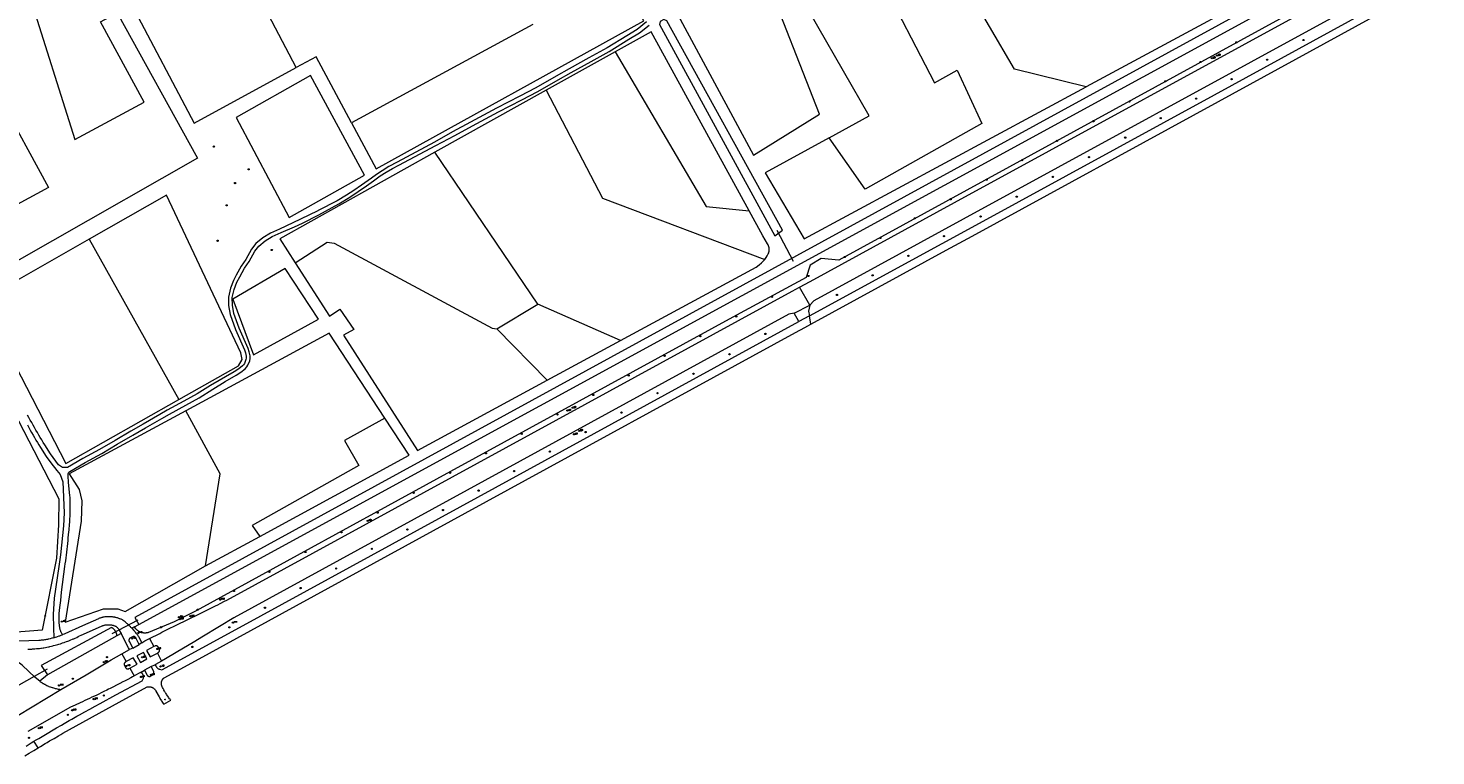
# Model space of a CAD drawing. Header units: metres. Extents: x 138165 to 154469, y 480134 to 494189.
# Tile 33 of 256: x 141341 to 141907, y 483682 to 483975. Entities that reach past the tile are written whole.
import ezdxf

# ---------------------------------------------------------------- set-up
doc = ezdxf.new("R2010")
doc.units = ezdxf.units.M
doc.header["$LTSCALE"] = 0.001
doc.header["$MEASUREMENT"] = 0
for name, color, linetype, lineweight in [('TOP-L-duiker', 7, 'Continuous', 0), ('TOP-L-topo objecten punt', 7, 'Continuous', 0), ('TOP-L-topo objecten vlak', 7, 'Continuous', 0)]:
    doc.layers.add(name, color=color, linetype=linetype, lineweight=lineweight)
doc.styles.add('Style-STANDARD', font='STANDARD.shx')

# ---------------------------------------------------------------- blocks, each defined once
blk = doc.blocks.new('24')
at = {"layer": 'TOP-L-topo objecten punt', "color": 7, "linetype": 'Continuous', "lineweight": 0}
for radius in [0.025, 0.0182, 0.0115, 0.005]:
    blk.add_circle((0, 0), radius, dxfattribs=at)
blk = doc.blocks.new('121')
at = {"layer": 'TOP-L-topo objecten punt', "color": 7, "linetype": 'Continuous', "lineweight": 0}
blk.add_circle((0, 0), 0.025, dxfattribs=at)
at = {"layer": 'TOP-L-topo objecten punt', "color": 7, "linetype": 'Continuous', "lineweight": 0, "style": 'Style-STANDARD'}
blk.add_text('LD', height=0.06, dxfattribs=at).set_placement((0.0483, 0))
blk = doc.blocks.new('10')
at = {"layer": 'TOP-L-topo objecten punt', "linetype": 'Continuous', "lineweight": 0}
blk.add_circle((0, 0), 0.0125, dxfattribs=at)
blk = doc.blocks.new('16')
at = {"layer": 'TOP-L-topo objecten punt', "color": 7, "linetype": 'Continuous', "lineweight": 0}
blk.add_circle((0, 0), 0.025, dxfattribs=at)
at = {"layer": 'TOP-L-topo objecten punt', "color": 7, "linetype": 'Continuous', "lineweight": 0, "style": 'Style-STANDARD'}
blk.add_text('LM', height=0.06, dxfattribs=at).set_placement((0.0483, 0))
blk = doc.blocks.new('14')
at = {"layer": 'TOP-L-topo objecten punt', "color": 7, "linetype": 'Continuous', "lineweight": 0}
blk.add_circle((0, 0), 0.025, dxfattribs=at)
at = {"layer": 'TOP-L-topo objecten punt', "color": 7, "linetype": 'Continuous', "lineweight": 0, "style": 'Style-STANDARD'}
blk.add_text('VB', height=0.06, dxfattribs=at).set_placement((0.0483, 0))
blk = doc.blocks.new('175')
at = {"layer": 'TOP-L-topo objecten punt', "color": 7, "linetype": 'Continuous', "lineweight": 0}
blk.add_circle((0, 0), 0.025, dxfattribs=at)
at = {"layer": 'TOP-L-topo objecten punt', "color": 7, "linetype": 'Continuous', "lineweight": 0, "style": 'Style-STANDARD'}
blk.add_text('SB', height=0.06, dxfattribs=at).set_placement((0.0483, 0))
blk = doc.blocks.new('302')
at = {"layer": 'TOP-L-topo objecten punt', "color": 7, "linetype": 'Continuous', "lineweight": 0}
blk.add_circle((0, 0), 0.025, dxfattribs=at)
at = {"layer": 'TOP-L-topo objecten punt', "color": 7, "linetype": 'Continuous', "lineweight": 0, "style": 'Style-STANDARD'}
blk.add_text('WH', height=0.06, dxfattribs=at).set_placement((0.0483, 0))
blk = doc.blocks.new('11')
at = {"layer": 'TOP-L-topo objecten punt', "color": 7, "linetype": 'Continuous', "lineweight": 0}
blk.add_circle((0, 0), 0.025, dxfattribs=at)
at = {"layer": 'TOP-L-topo objecten punt', "color": 7, "linetype": 'Continuous', "lineweight": 0, "style": 'Style-STANDARD'}
blk.add_text('AB', height=0.06, dxfattribs=at).set_placement((0.0483, 0))

msp = doc.modelspace()

# ---------------------------------------------------------------- linework, layer by layer
at = {"layer": 'TOP-L-duiker', "flags": 128}
for points in [[(141642.23, 483893.86), (141648.91, 483881.34)], [(141385.45, 483736.98), (141375.02, 483731.46)], [(141348.97, 483717.26), (141343.73, 483714.27)], [(141343.73, 483714.27), (141331.4, 483707.23)]]:
    msp.add_lwpolyline(points, dxfattribs=at)
at = {"layer": 'TOP-L-topo objecten vlak', "flags": 128}
for points in [[(141663.32, 483930.92), (141679.42, 483939.72), (141638.19, 484011.78), (141721.29, 484057.36)], [(141449.14, 483959.23), (141414.35, 484025.48)], [(141899.65, 484015.73), (141898.16, 484019.22), (141862.96, 484000), (141384.19, 483738.03), (141385.86, 483735.21)], [(141360.45, 484011.36), (141309.51, 483984.49), (141349.52, 483910.94), (141275.26, 483870.67)], [(141385.86, 483735.21), (141870.84, 484000), (141899.65, 484015.73)], [(141873.23, 484012.7), (141865.62, 484005.01), (141766.59, 483951.51)], [(141651.37, 483870.83), (141655.66, 483873.09), (141713.73, 483904.92), (141867.44, 483988.94), (141873.28, 483992.21), (141882.32, 483997.7), (141888.43, 484001.35), (141900.18, 484008.34)], [(141766.59, 483951.51), (141737.76, 483958.57), (141707.73, 484010.15), (141683.24, 483996.32), (141705.65, 483953.1), (141714.79, 483958.12), (141724.64, 483936.65), (141677.82, 483910.27), (141663.32, 483930.92)], [(141365.74, 484001.78), (141341.71, 483988.61), (141360.08, 483930.3), (141387.95, 483945.33), (141370.39, 483977.57), (141377.1, 483981.23)], [(141907.18, 484000.82), (141903.83, 483998.91), (141882.36, 483988.14), (141877.06, 483985.42), (141870.85, 483982.18), (141717.15, 483898.2), (141657.12, 483865.39), (141655.57, 483863.69)], [(141880.12, 483998.38), (141667.22, 483881.71), (141660.15, 483882.34), (141655.63, 483879.66), (141654.09, 483874.74), (141626.1, 483859.55), (141511.14, 483796.67), (141408.93, 483740.64), (141400.09, 483736.22), (141389.73, 483731.96), (141389.53, 483731.9), (141389.43, 483731.88), (141389.24, 483731.84), (141389.05, 483731.8), (141388.95, 483731.79), (141388.76, 483731.77), (141388.66, 483731.76), (141388.56, 483731.75), (141388.37, 483731.74), (141388.17, 483731.75), (141388.07, 483731.75), (141387.88, 483731.76), (141387.68, 483731.79), (141387.59, 483731.8), (141387.39, 483731.83), (141387.2, 483731.87), (141387.01, 483731.92), (141386.83, 483731.98), (141386.73, 483732.01), (141386.55, 483732.08), (141386.37, 483732.16), (141386.19, 483732.24), (141386.02, 483732.33), (141385.85, 483732.43), (141385.68, 483732.53), (141385.6, 483732.58), (141385.52, 483732.64), (141385.44, 483732.7), (141385.29, 483732.82), (141385.21, 483732.88), (141385.14, 483732.95), (141385.06, 483733.01), (141384.99, 483733.08), (141384.92, 483733.15), (141384.85, 483733.22), (141384.79, 483733.29), (141384.72, 483733.36), (141384.66, 483733.43), (141384.08, 483734.29)], [(141471.28, 483937.01), (141481.17, 483918.52), (141588.83, 483977.96), (141579.22, 483995.47)], [(141602.49, 483980.37), (141632.9, 483923.98), (141659.39, 483940.45), (141637.06, 483997.73), (141602.49, 483980.37)], [(141382.98, 483984.31), (141408.07, 483936.78), (141449.14, 483959.23)], [(141655.48, 483859.36), (141708.73, 483888.4), (141719.32, 483894.17), (141818.18, 483948.18), (141891.88, 483988.66)], [(141656, 483856.01), (141710.37, 483885.73), (141720.84, 483891.41), (141819.76, 483945.54), (141893.24, 483985.83)], [(141377.1, 483981.23), (141409.42, 483922.75), (141292.74, 483856.26), (141275.26, 483870.67)], [(141589.93, 483977.55), (141586.09, 483974.51), (141581.95, 483971.99), (141574.07, 483967.17), (141566.78, 483963.16), (141558.82, 483958.64), (141553.59, 483955.69), (141545.43, 483951.09), (141538.99, 483947.75), (141529.65, 483942.85), (141519.11, 483937.26), (141511.93, 483933.39), (141504.71, 483929.17), (141493.45, 483923.11), (141489.67, 483921.19), (141486.28, 483919.34), (141483.6, 483917.7), (141481.32, 483916.17), (141479.3, 483914.71), (141475.38, 483911.89), (141472.27, 483909.77), (141469.36, 483907.88), (141465.52, 483905.53), (141457.86, 483901.65), (141457.83, 483901.63), (141450.86, 483898.16), (141447.69, 483896.68), (141442.37, 483894.24), (141438.71, 483892.64), (141435.66, 483890.77), (141432.88, 483888.4), (141431.14, 483886.19), (141428.85, 483881.98), (141426.96, 483879.32), (141425.02, 483875.75), (141423.86, 483873.55), (141422.62, 483870.42), (141421.85, 483866.86), (141421.89, 483863.45), (141422.49, 483859.86), (141424.67, 483853.85), (141428.28, 483845.7), (141428.71, 483844.42), (141429.01, 483843.08), (141428.99, 483842.37), (141428.88, 483841.73), (141428.27, 483840.18), (141427.96, 483839.68), (141427.53, 483839.16), (141425.98, 483838.01), (141424.14, 483836.8), (141414.61, 483831.31), (141409.23, 483827.93), (141403.86, 483824.99), (141397.28, 483821.35), (141394.23, 483819.63), (141387.63, 483815.8), (141382.58, 483812.88), (141376.26, 483809.22), (141370.07, 483805.53), (141363.36, 483801.96), (141357.21, 483798.34), (141355.16, 483798.28), (141353.5, 483799.35), (141350.28, 483803.88), (141348, 483807.45), (141347.39, 483808.43), (141346.8, 483809.42), (141346.2, 483810.4), (141345.62, 483811.39), (141345.04, 483812.39), (141344.46, 483813.38), (141343.89, 483814.38), (141343.33, 483815.39), (141342.77, 483816.39), (141342.22, 483817.4), (141341.68, 483818.41), (141341.14, 483819.43)], [(141598.06, 483978.02), (141596.93, 483978.51), (141595.45, 483977.7), (141595.11, 483976.56), (141641.43, 483891.57), (141644.62, 483893.77), (141598.06, 483978.02)], [(141355.1, 483731.05), (141354.97, 483731.29), (141354.85, 483731.54), (141354.73, 483731.78), (141354.63, 483732.03), (141354.53, 483732.29), (141354.43, 483732.54), (141354.35, 483732.8), (141354.27, 483733.06), (141354.19, 483733.32), (141354.13, 483733.59), (141354.07, 483733.85), (141354.02, 483734.12), (141353.98, 483734.39), (141353.94, 483734.66), (141353.91, 483734.93), (141353.89, 483735.2), (141353.88, 483735.47), (141353.87, 483735.74), (141353.86, 483738.02), (141353.86, 483739.58), (141354.03, 483741.97), (141354.44, 483744.88), (141354.73, 483748.15), (141356.12, 483758.47), (141356.29, 483759.63), (141356.45, 483760.79), (141356.6, 483761.95), (141356.75, 483763.11), (141356.89, 483764.27), (141357.02, 483765.43), (141357.15, 483766.6), (141357.27, 483767.76), (141357.38, 483768.92), (141357.49, 483770.09), (141357.59, 483771.25), (141357.68, 483772.42), (141357.77, 483773.18), (141357.85, 483773.95), (141357.92, 483774.72), (141357.99, 483775.48), (141358.05, 483776.25), (141358.1, 483777.02), (141358.14, 483777.79), (141358.18, 483778.56), (141358.22, 483779.33), (141358.24, 483780.1), (141358.26, 483780.87), (141358.27, 483781.64), (141358.27, 483782.41), (141358.27, 483783.18), (141358.26, 483783.95), (141358.24, 483784.72), (141358.22, 483785.49), (141358.19, 483786.26), (141358.15, 483787.03), (141357.89, 483789.62), (141357.55, 483792.4), (141357.41, 483794.85), (141357.39, 483794.96), (141357.38, 483795.08), (141357.37, 483795.19), (141357.37, 483795.31), (141357.37, 483795.42), (141357.39, 483795.53), (141357.41, 483795.65), (141357.43, 483795.76), (141357.47, 483795.87), (141357.51, 483795.98), (141357.55, 483796.08), (141357.61, 483796.18), (141357.66, 483796.28), (141357.73, 483796.38), (141357.8, 483796.47), (141357.87, 483796.56), (141357.95, 483796.64), (141358.04, 483796.71), (141358.13, 483796.78), (141364.24, 483800.39), (141370.96, 483803.96), (141377.17, 483807.67), (141383.48, 483811.32), (141388.54, 483814.24), (141395.12, 483818.07), (141398.15, 483819.78), (141404.72, 483823.41), (141410.15, 483826.38), (141415.57, 483829.79), (141420.56, 483832.95), (141425, 483835.49), (141426.87, 483836.72), (141428.62, 483838.02), (141429.23, 483838.76), (141429.68, 483839.47), (141430.39, 483841.3), (141430.56, 483842.2), (141430.58, 483843.24), (141430.22, 483844.84), (141429.74, 483846.26), (141426.12, 483854.43), (141424.01, 483860.26), (141423.46, 483863.59), (141423.42, 483866.7), (141424.12, 483869.97), (141425.28, 483872.89), (141426.4, 483875.01), (141428.29, 483878.49), (141430.18, 483881.15), (141432.45, 483885.33), (141434.01, 483887.31), (141436.58, 483889.5), (141439.44, 483891.25), (141442.99, 483892.8), (141448.4, 483895.14), (141451.62, 483896.64), (141458.23, 483900.01), (141466.21, 483904.38), (141470.59, 483907.08), (141474.04, 483909.34), (141477.29, 483911.59), (141480.1, 483913.63), (141482.89, 483915.62), (141485.24, 483917.15), (141487.77, 483918.65), (141490.28, 483920), (141505.2, 483927.89), (141512.79, 483931.92), (141519.93, 483935.78), (141530.46, 483941.37), (141539.8, 483946.26), (141546.26, 483949.61), (141554.44, 483954.23), (141559.68, 483957.18), (141567.64, 483961.69), (141574.95, 483965.72), (141582.86, 483970.56), (141587.1, 483973.13), (141591.01, 483976.24)], [(141544.24, 483976.53), (141471.28, 483937.01)], [(141631.18, 483901.56), (141591.8, 483973.59), (141577.37, 483965.54)], [(141471.28, 483937.01), (141457.08, 483963.57), (141449.14, 483959.23)], [(141577.37, 483965.54), (141549.6, 483950.06)], [(141577.37, 483965.54), (141613.82, 483903.33), (141631.18, 483901.56)], [(141446.27, 483898.9), (141476.54, 483915.88), (141454.81, 483955.95), (141424.94, 483939.09), (141446.27, 483898.9)], [(141549.6, 483950.06), (141504.87, 483925.12)], [(141549.6, 483950.06), (141572.15, 483906.7), (141637.48, 483882.01)], [(141663.32, 483930.92), (141637.58, 483916.86), (141653.32, 483890.32), (141766.59, 483951.51)], [(141504.87, 483925.12), (141442.51, 483890.34), (141448.74, 483880.64)], [(141546.16, 483863.98), (141504.87, 483925.12)], [(141401.98, 483825.67), (141425.96, 483839.22), (141427.38, 483841.78), (141426.84, 483844.5), (141396.98, 483907.85), (141365.87, 483890.16)], [(141637.48, 483882.01), (141637.97, 483882.75), (141638.42, 483883.53), (141638.81, 483884.27), (141639.08, 483884.72), (141639.13, 483884.91), (141639.23, 483885.34), (141639.27, 483885.78), (141639.27, 483886.23), (141639.22, 483886.67), (141639.13, 483887.11), (141638.99, 483887.53), (141638.81, 483887.93), (141638.58, 483888.32), (141636.71, 483891.45), (141631.18, 483901.56)], [(141365.87, 483890.16), (141322.54, 483865.52), (141356.54, 483799.99), (141401.98, 483825.67)], [(141365.87, 483890.16), (141401.98, 483825.67)], [(141448.74, 483880.64), (141461.48, 483888.92), (141464.29, 483888.62), (141527.83, 483854.38), (141529.71, 483854.14)], [(141579.41, 483849.39), (141632.3, 483878.04), (141633.95, 483878.97), (141635.21, 483879.9), (141636.07, 483880.63), (141636.83, 483881.33), (141637.48, 483882.01)], [(141444.6, 483878.35), (141423.63, 483866.03), (141431.95, 483843.66), (141458.12, 483857.97), (141444.6, 483878.35)], [(141448.74, 483880.64), (141462.53, 483859.19), (141466.64, 483862), (141472.23, 483853.83), (141468.05, 483851.51), (141497.88, 483805.22), (141549.95, 483833.43)], [(141390.12, 483729.53), (141390.16, 483729.55), (141391.79, 483730.38), (141392.61, 483730.8), (141394.24, 483731.62), (141395.06, 483732.03), (141396.7, 483732.85), (141398.34, 483733.66), (141399.98, 483734.46), (141400.81, 483734.85), (141410.24, 483739.46), (141412.08, 483740.37), (141413.92, 483741.28), (141414.84, 483741.74), (141416.67, 483742.66), (141417.59, 483743.12), (141418.5, 483743.59), (141420.33, 483744.53), (141421.24, 483745), (141511.96, 483794.53), (141648.45, 483869.29), (141651.37, 483870.83)], [(141655.57, 483863.69), (141651.37, 483870.83)], [(141649.2, 483860.39), (141647.06, 483859.97), (141424.02, 483737.87), (141418.2, 483734.41), (141411.11, 483730.1), (141408.31, 483728.4), (141400.88, 483723.93), (141396.59, 483721.35), (141394.97, 483720.48)], [(141529.71, 483854.14), (141546.16, 483863.98)], [(141579.41, 483849.39), (141546.16, 483863.98)], [(141649.2, 483860.39), (141655.57, 483863.69)], [(141651.19, 483857.01), (141649.2, 483860.39)], [(141655.48, 483859.36), (141651.19, 483857.01)], [(141655.57, 483863.69), (141654.96, 483861.23), (141655.48, 483859.36)], [(141656, 483856.01), (141655.48, 483859.36)], [(141345.32, 483685.58), (141346.3, 483686.17), (141348.12, 483687.25), (141349.03, 483687.78), (141349.94, 483688.32), (141351.76, 483689.39), (141353.59, 483690.44), (141354.51, 483690.97), (141355.28, 483691.41), (141377.94, 483703.98), (141389.23, 483710.08), (141389.33, 483710.1), (141389.49, 483710.12), (141389.65, 483710.14), (141389.8, 483710.15), (141389.88, 483710.15), (141390.04, 483710.15), (141390.2, 483710.14), (141390.28, 483710.13), (141390.43, 483710.1), (141390.51, 483710.09), (141390.59, 483710.07), (141390.67, 483710.06), (141390.74, 483710.04), (141390.82, 483710.01), (141390.89, 483709.99), (141391.04, 483709.94), (141391.11, 483709.91), (141391.19, 483709.88), (141391.33, 483709.81), (141391.4, 483709.77), (141391.47, 483709.73), (141391.57, 483709.67), (141391.67, 483709.6), (141391.73, 483709.56), (141391.86, 483709.46), (141391.98, 483709.36), (141392.04, 483709.31), (141392.09, 483709.25), (141392.15, 483709.2), (141392.2, 483709.14), (141392.3, 483709.02), (141392.4, 483708.9), (141392.49, 483708.77), (141392.54, 483708.7), (141392.62, 483708.57), (141392.66, 483708.5), (141392.69, 483708.43), (141393.98, 483706.1), (141394.13, 483705.83), (141394.24, 483705.64), (141394.34, 483705.45), (141394.56, 483705.07), (141394.67, 483704.89), (141394.9, 483704.52), (141395.13, 483704.16), (141395.38, 483703.8), (141395.62, 483703.44), (141395.82, 483703.18), (141398.69, 483704.73), (141398.52, 483704.94), (141398.37, 483705.13), (141398.22, 483705.32), (141397.92, 483705.71), (141397.78, 483705.91), (141397.5, 483706.3), (141397.36, 483706.5), (141397.09, 483706.91), (141396.95, 483707.11), (141396.69, 483707.52), (141396.56, 483707.72), (141396.43, 483707.93), (141396.31, 483708.14), (141396.18, 483708.35), (141395.94, 483708.77), (141395.82, 483708.98), (141395.7, 483709.2), (141395.59, 483709.41), (141395.36, 483709.84), (141395.26, 483710.06), (141395.15, 483710.28), (141395.09, 483710.41), (141395.07, 483710.48), (141395.02, 483710.63), (141394.98, 483710.78), (141394.95, 483710.92), (141394.92, 483711.08), (141394.91, 483711.15), (141394.9, 483711.31), (141394.9, 483711.46), (141394.9, 483711.54), (141394.9, 483711.59), (141394.9, 483711.69), (141394.92, 483711.84), (141394.94, 483711.99), (141394.98, 483712.15), (141394.99, 483712.22), (141395.04, 483712.37), (141395.06, 483712.44), (141395.12, 483712.58), (141395.15, 483712.65), (141395.21, 483712.79), (141395.28, 483712.93), (141395.36, 483713.06), (141395.41, 483713.12), (141395.49, 483713.25), (141395.54, 483713.31), (141395.59, 483713.37), (141395.64, 483713.43), (141395.69, 483713.48), (141395.75, 483713.54), (141395.8, 483713.59), (141395.86, 483713.65), (141395.91, 483713.7), (141395.97, 483713.75), (141405.65, 483718.98), (141414.3, 483723.71), (141425.22, 483729.72), (141517.05, 483779.98), (141649.82, 483852.69), (141653.59, 483854.7), (141656, 483856.01)], [(141392.48, 483719.14), (141392.5, 483719), (141392.52, 483718.93), (141392.55, 483718.8), (141392.58, 483718.73), (141392.62, 483718.6), (141392.68, 483718.47), (141392.74, 483718.34), (141392.82, 483718.22), (141392.89, 483718.11), (141392.93, 483718.05), (141393.02, 483717.94), (141393.11, 483717.84), (141393.16, 483717.79), (141393.27, 483717.69), (141393.37, 483717.6), (141393.48, 483717.52), (141393.54, 483717.48), (141393.66, 483717.4), (141393.72, 483717.37), (141393.85, 483717.31), (141393.91, 483717.28), (141394.04, 483717.22), (141394.08, 483717.21), (141395.09, 483716.89), (141426.28, 483733.97), (141514.96, 483782.47), (141651.19, 483857.01)], [(141529.71, 483854.14), (141549.95, 483833.43)], [(141484.7, 483818.23), (141462.38, 483852.4), (141404.69, 483821.13)], [(141549.95, 483833.43), (141579.41, 483849.39)], [(141303.79, 483829.15), (141325.29, 483840.47), (141353.69, 483785.71), (141353.5, 483775.24), (141352.8, 483761.82), (141346.99, 483732.95), (141335.1, 483731.92), (141306.71, 483732.04)], [(141404.69, 483821.13), (141357.85, 483795.74), (141361.89, 483789.49), (141362.9, 483784.88), (141362.61, 483776.68), (141356.25, 483736.16), (141371.58, 483741.5), (141377.41, 483741.46), (141380.36, 483740.4), (141412.64, 483758.75)], [(141412.64, 483758.75), (141418.52, 483795.77), (141404.69, 483821.13)], [(141341.02, 483815.43), (141341.58, 483814.41), (141342.15, 483813.4), (141342.73, 483812.39), (141343.31, 483811.38), (141343.89, 483810.38), (141344.48, 483809.38), (141345.08, 483808.38), (141345.69, 483807.39), (141346.3, 483806.4), (141348.62, 483802.76), (141350.4, 483800.17), (141352.93, 483797.14), (141354.26, 483795.52), (141355.35, 483792.53), (141355.81, 483780.14), (141355.54, 483774.89), (141354.32, 483763.22), (141353.74, 483758.53), (141351.84, 483745.81), (141351.37, 483739.25), (141351.53, 483733.81), (141351.7, 483729.87)], [(141484.7, 483818.23), (141468.51, 483809.25), (141474.23, 483799.09), (141431.45, 483775), (141434.45, 483770.6)], [(141434.45, 483770.6), (141494.5, 483803.23), (141484.7, 483818.23)], [(141412.64, 483758.75), (141434.45, 483770.6)], [(141341.28, 483725.25), (141341.59, 483725.26), (141342.2, 483725.28), (141342.81, 483725.31), (141343.11, 483725.33), (141343.72, 483725.38), (141344.03, 483725.4), (141344.64, 483725.46), (141345.24, 483725.52), (141345.85, 483725.59), (141346.46, 483725.67), (141346.76, 483725.72), (141347.36, 483725.81), (141347.67, 483725.86), (141348.27, 483725.96), (141348.87, 483726.08), (141349.47, 483726.19), (141349.77, 483726.26), (141350.07, 483726.32), (141350.67, 483726.46), (141351.26, 483726.6), (141351.56, 483726.67), (141352.15, 483726.83), (141352.74, 483726.99), (141353.32, 483727.16), (141353.62, 483727.25), (141354.3, 483727.46), (141354.92, 483727.66), (141355.22, 483727.76), (141355.83, 483727.96), (141356.14, 483728.07), (141356.74, 483728.28), (141357.34, 483728.51), (141357.64, 483728.62), (141358.24, 483728.86), (141358.54, 483728.98), (141359.13, 483729.23), (141359.43, 483729.35), (141359.72, 483729.48), (141360.31, 483729.74), (141360.89, 483730.01), (141361.48, 483730.29), (141362.05, 483730.57), (141362.66, 483730.88), (141370.88, 483734.54), (141371.09, 483734.63), (141371.2, 483734.67), (141371.42, 483734.75), (141371.65, 483734.83), (141371.87, 483734.89), (141372.1, 483734.94), (141372.33, 483734.99), (141372.56, 483735.03), (141372.68, 483735.05), (141372.79, 483735.06), (141373.03, 483735.09), (141373.26, 483735.1), (141373.49, 483735.11), (141373.73, 483735.11), (141373.96, 483735.1), (141374.08, 483735.1), (141374.31, 483735.08), (141374.43, 483735.07), (141374.55, 483735.05), (141374.78, 483735.01), (141374.89, 483734.99), (141375.12, 483734.95), (141375.24, 483734.92), (141375.46, 483734.86), (141375.69, 483734.79), (141375.8, 483734.76), (141376.02, 483734.68), (141376.13, 483734.64), (141376.35, 483734.55), (141376.56, 483734.45), (141376.7, 483734.38), (141376.77, 483734.33), (141376.91, 483734.22), (141376.98, 483734.16), (141377.11, 483734.05), (141377.18, 483733.98), (141377.3, 483733.86), (141377.42, 483733.72), (141377.48, 483733.66), (141377.54, 483733.59), (141377.59, 483733.52), (141377.69, 483733.37), (141377.79, 483733.22), (141377.84, 483733.15), (141377.88, 483733.07), (141377.96, 483732.91), (141378, 483732.83), (141378.04, 483732.75), (141378.1, 483732.59), (141378.68, 483731.51)], [(141382.96, 483733.71), (141382.85, 483733.83), (141382.68, 483734.01), (141382.5, 483734.19), (141382.15, 483734.54), (141381.97, 483734.72), (141381.79, 483734.89), (141381.42, 483735.24), (141381.24, 483735.41), (141381.05, 483735.58), (141380.68, 483735.91), (141380.49, 483736.07), (141380.29, 483736.23), (141379.91, 483736.55), (141379.54, 483736.84), (141379.4, 483736.92), (141379.26, 483736.99), (141378.98, 483737.13), (141378.7, 483737.26), (141378.55, 483737.32), (141378.26, 483737.44), (141378.12, 483737.5), (141377.83, 483737.61), (141377.53, 483737.71), (141377.23, 483737.8), (141376.93, 483737.89), (141376.62, 483737.97), (141376.32, 483738.04), (141376.17, 483738.07), (141375.86, 483738.13), (141375.55, 483738.18), (141375.24, 483738.22), (141374.93, 483738.26), (141374.62, 483738.29), (141374.46, 483738.3), (141374.15, 483738.31), (141373.83, 483738.32), (141373.52, 483738.32), (141373.36, 483738.32), (141373.05, 483738.3), (141372.74, 483738.28), (141372.58, 483738.27), (141372.27, 483738.23), (141372.12, 483738.22), (141371.81, 483738.17), (141371.65, 483738.15), (141371.36, 483738.09), (141371.22, 483738.06), (141371.08, 483738.03), (141370.94, 483737.99), (141370.66, 483737.91), (141370.52, 483737.86), (141370.25, 483737.77), (141369.97, 483737.67), (141369.7, 483737.57), (141369.58, 483737.52), (141363.17, 483734.61), (141356.07, 483731.44), (141355.78, 483731.33), (141355.21, 483731.1), (141355.1, 483731.05)], [(141384.08, 483734.29), (141382.96, 483733.71)], [(141384.08, 483734.29), (141385.86, 483735.21)], [(141351.7, 483729.87), (141351.14, 483729.71), (141350.84, 483729.62), (141350.25, 483729.46), (141349.65, 483729.3), (141349.35, 483729.23), (141349.16, 483729.18), (141348.74, 483729.1), (141348.31, 483729.03), (141347.89, 483728.97), (141347.46, 483728.91), (141347.25, 483728.89), (141346.83, 483728.84), (141346.61, 483728.82), (141346.18, 483728.79), (141345.69, 483728.77), (141329.24, 483728.21)], [(141377.01, 483730.65), (141377, 483730.85), (141376.98, 483731.03), (141376.96, 483731.11), (141376.93, 483731.29), (141376.91, 483731.38), (141376.88, 483731.46), (141376.83, 483731.63), (141376.78, 483731.8), (141376.74, 483731.89), (141376.67, 483732.05), (141376.64, 483732.13), (141376.6, 483732.21), (141376.52, 483732.37), (141376.47, 483732.45), (141376.38, 483732.6), (141376.28, 483732.75), (141376.22, 483732.82), (141376.17, 483732.89), (141376.06, 483733.03), (141376, 483733.09), (141375.94, 483733.16), (141375.87, 483733.22), (141375.81, 483733.29), (141375.68, 483733.41), (141375.61, 483733.47), (141375.47, 483733.58), (141375.33, 483733.68), (141375.26, 483733.73), (141375.18, 483733.78), (141375.11, 483733.83), (141375.03, 483733.88), (141374.87, 483733.96), (141374.79, 483734), (141346.6, 483718.68), (141349.1, 483714.89)], [(141377.01, 483730.65), (141349.1, 483714.89)], [(141351.7, 483729.87), (141351.73, 483729.88), (141352.31, 483730.07), (141352.9, 483730.26), (141353.19, 483730.35), (141353.77, 483730.56), (141354.06, 483730.66), (141354.64, 483730.88), (141355.1, 483731.05)], [(141378.68, 483731.51), (141377.01, 483730.65)], [(141382.09, 483725.08), (141381.7, 483725.83), (141378.68, 483731.51)], [(141385.96, 483727.19), (141384.57, 483729.78), (141384.55, 483729.84), (141384.53, 483729.87), (141384.51, 483729.91), (141384.47, 483729.98), (141384.42, 483730.04), (141384.39, 483730.07), (141384.33, 483730.13), (141384.3, 483730.16), (141384.26, 483730.18), (141384.19, 483730.22), (141384.12, 483730.26), (141384.08, 483730.28), (141384.04, 483730.29), (141383.92, 483730.32), (141383.84, 483730.33), (141383.76, 483730.33), (141383.67, 483730.33), (141383.59, 483730.31), (141383.55, 483730.3), (141383.47, 483730.28), (141383.4, 483730.25), (141383.33, 483730.21), (141383.26, 483730.16), (141382.26, 483729.64), (141382.19, 483729.59), (141382.16, 483729.56), (141382.13, 483729.53), (141382.07, 483729.47), (141382.04, 483729.43), (141382.01, 483729.4), (141381.96, 483729.33), (141381.92, 483729.25), (141381.89, 483729.17), (141381.87, 483729.13), (141381.85, 483729.05), (141381.84, 483729.01), (141381.83, 483728.92), (141381.83, 483728.84), (141381.83, 483728.79), (141381.84, 483728.71), (141381.86, 483728.62), (141381.88, 483728.54), (141381.9, 483728.5), (141381.93, 483728.42), (141383.36, 483725.72)], [(141382.96, 483733.71), (141383.86, 483732.72), (141384.19, 483732.33), (141384.35, 483732.14), (141384.66, 483731.75), (141384.82, 483731.56), (141384.97, 483731.36), (141385.28, 483730.96), (141385.57, 483730.55), (141385.72, 483730.35), (141387.06, 483727.86)], [(141387.06, 483727.86), (141388.24, 483728.55), (141389.35, 483729.13), (141390.12, 483729.53)], [(141390.12, 483729.53), (141391.88, 483726.32)], [(141346.03, 483712.35), (141344.15, 483713.86), (141338.97, 483718.79), (141332.54, 483723.58)], [(141354.52, 483709.05), (141364.69, 483714.97), (141374.69, 483720.93), (141378.98, 483723.37)], [(141378.98, 483723.37), (141379.04, 483723.41), (141382.09, 483725.08)], [(141378.98, 483723.37), (141380.78, 483720.23)], [(141383.36, 483725.72), (141382.09, 483725.08)], [(141383.36, 483725.72), (141385.96, 483727.19)], [(141387.68, 483723.98), (141385.06, 483722.55), (141386.45, 483719.95), (141389.04, 483721.34), (141387.68, 483723.98)], [(141387.06, 483727.86), (141385.96, 483727.19)], [(141391.88, 483726.32), (141388.98, 483724.71), (141390.38, 483722.12), (141393.29, 483723.7)], [(141393.29, 483723.7), (141393.61, 483723.87), (141393.71, 483723.92), (141393.74, 483723.95), (141393.81, 483724.01), (141393.88, 483724.07), (141393.91, 483724.11), (141393.94, 483724.14), (141393.99, 483724.22), (141394.03, 483724.29), (141394.05, 483724.33), (141394.09, 483724.42), (141394.1, 483724.46), (141394.13, 483724.55), (141394.14, 483724.59), (141394.15, 483724.68), (141394.15, 483724.77), (141394.14, 483724.86), (141394.14, 483724.91), (141394.12, 483724.99), (141394.1, 483725.08), (141394.07, 483725.17), (141394.05, 483725.21), (141393.57, 483726.13), (141393.53, 483726.2), (141393.5, 483726.24), (141393.45, 483726.31), (141393.38, 483726.37), (141393.35, 483726.4), (141393.31, 483726.43), (141393.24, 483726.48), (141393.16, 483726.52), (141393.08, 483726.56), (141393.04, 483726.58), (141392.95, 483726.6), (141392.91, 483726.61), (141392.87, 483726.62), (141392.82, 483726.62), (141392.78, 483726.63), (141392.69, 483726.63), (141392.6, 483726.63), (141392.51, 483726.61), (141392.47, 483726.6), (141392.42, 483726.59), (141392.34, 483726.56), (141392.26, 483726.53), (141391.88, 483726.32)], [(141393.29, 483723.7), (141394.97, 483720.48)], [(141380.78, 483720.23), (141380.46, 483720.06), (141380.41, 483720.03), (141380.38, 483720), (141380.3, 483719.95), (141380.27, 483719.92), (141380.24, 483719.89), (141380.21, 483719.86), (141380.15, 483719.79), (141380.12, 483719.76), (141380.1, 483719.72), (141380.08, 483719.68), (141380.05, 483719.64), (141380.03, 483719.6), (141380, 483719.52), (141379.99, 483719.48), (141379.98, 483719.44), (141379.96, 483719.35), (141379.95, 483719.31), (141379.94, 483719.22), (141379.94, 483719.17), (141379.95, 483719.09), (141379.95, 483719.04), (141379.96, 483719), (141379.98, 483718.91), (141380.01, 483718.83), (141380.03, 483718.79), (141380.07, 483718.71), (141380.09, 483718.67), (141380.6, 483717.79), (141380.62, 483717.73), (141380.63, 483717.69), (141380.65, 483717.66), (141380.69, 483717.59), (141380.72, 483717.56), (141380.74, 483717.53), (141380.77, 483717.5), (141380.8, 483717.48), (141380.88, 483717.43), (141380.96, 483717.4), (141381.01, 483717.38), (141381.1, 483717.35), (141381.14, 483717.34), (141381.24, 483717.32), (141381.33, 483717.31), (141381.43, 483717.31), (141381.52, 483717.32), (141381.61, 483717.33), (141381.66, 483717.34), (141381.7, 483717.36), (141381.79, 483717.39), (141381.84, 483717.41), (141381.88, 483717.42), (141382.28, 483717.64)], [(141382.28, 483717.64), (141385.17, 483719.22), (141383.62, 483721.78), (141380.78, 483720.23)], [(141382.28, 483717.64), (141383.96, 483714.48)], [(141390.76, 483718.22), (141388.14, 483716.77)], [(141388.14, 483716.77), (141389.19, 483714.77), (141389.21, 483714.74), (141389.24, 483714.7), (141389.27, 483714.66), (141389.3, 483714.63), (141389.33, 483714.6), (141389.36, 483714.56), (141389.39, 483714.53), (141389.47, 483714.48), (141389.54, 483714.43), (141389.62, 483714.39), (141389.71, 483714.35), (141389.8, 483714.32), (141389.84, 483714.31), (141389.93, 483714.3), (141389.98, 483714.29), (141390.07, 483714.29), (141390.16, 483714.29), (141390.25, 483714.3), (141390.34, 483714.32), (141390.38, 483714.34), (141390.47, 483714.37), (141390.55, 483714.41), (141391.42, 483714.92), (141391.52, 483714.99), (141391.59, 483715.05), (141391.62, 483715.08), (141391.65, 483715.11), (141391.68, 483715.14), (141391.74, 483715.22), (141391.76, 483715.25), (141391.79, 483715.29), (141391.83, 483715.37), (141391.87, 483715.46), (141391.89, 483715.54), (141391.9, 483715.59), (141391.92, 483715.68), (141391.93, 483715.72), (141391.93, 483715.82), (141391.93, 483715.86), (141391.93, 483715.91), (141391.92, 483716), (141391.9, 483716.09), (141391.87, 483716.17), (141391.83, 483716.26), (141390.76, 483718.22)], [(141390.76, 483718.22), (141392.48, 483719.14)], [(141394.97, 483720.48), (141392.48, 483719.14)], [(141383.96, 483714.48), (141383.8, 483714.4), (141383.28, 483714.11), (141382.64, 483713.76), (141381.38, 483713.08), (141380.1, 483712.4), (141379.46, 483712.07), (141378.19, 483711.4), (141376.9, 483710.74), (141375.62, 483710.09), (141374.33, 483709.44), (141373.68, 483709.12), (141373.04, 483708.8), (141371.74, 483708.17), (141368.63, 483706.64), (141367, 483705.9), (141366.04, 483705.46), (141365.08, 483705.02), (141364.12, 483704.58), (141363.16, 483704.13), (141362.2, 483703.69), (141360.28, 483702.79), (141359.32, 483702.34), (141358.37, 483701.88), (141341.26, 483692.12)], [(141343.69, 483688.2), (141344.58, 483688.74), (141345.6, 483689.35), (141347.64, 483690.56), (141349.68, 483691.76), (141350.7, 483692.36), (141352.75, 483693.55), (141354.8, 483694.74), (141355.82, 483695.33), (141357.88, 483696.5), (141358.91, 483697.09), (141360.97, 483698.25), (141362, 483698.83), (141364.07, 483699.99), (141366.14, 483701.13), (141368.22, 483702.28), (141370.3, 483703.41), (141376.65, 483706.89), (141387.2, 483712.58), (141387.65, 483713.53), (141387.68, 483713.6), (141387.71, 483713.7), (141387.73, 483713.76), (141387.75, 483713.87), (141387.77, 483713.98), (141387.78, 483714.09), (141387.78, 483714.2), (141387.77, 483714.31), (141387.76, 483714.42), (141387.74, 483714.53), (141387.71, 483714.64), (141387.67, 483714.74), (141387.62, 483714.85), (141387.6, 483714.9), (141387.54, 483714.99), (141387.48, 483715.09), (141387.44, 483715.13), (141387.42, 483715.19), (141387.41, 483715.24), (141387.37, 483715.32), (141387.32, 483715.4), (141387.3, 483715.44), (141387.24, 483715.51), (141387.21, 483715.55), (141387.15, 483715.61), (141387.11, 483715.64), (141387.04, 483715.7), (141387, 483715.73), (141386.96, 483715.75), (141386.88, 483715.79), (141386.8, 483715.83), (141386.71, 483715.86), (141386.62, 483715.88), (141386.57, 483715.89)], [(141349.1, 483714.89), (141346.03, 483712.35)], [(141346.03, 483712.35), (141346.2, 483712.23), (141346.52, 483712.01), (141346.84, 483711.8), (141347, 483711.7), (141347.33, 483711.5), (141347.49, 483711.4), (141347.83, 483711.21), (141347.99, 483711.12), (141348.16, 483711.03), (141348.5, 483710.86), (141348.85, 483710.69), (141349.19, 483710.53), (141349.55, 483710.38), (141349.72, 483710.3), (141350.08, 483710.16), (141350.26, 483710.09), (141350.61, 483709.96), (141350.98, 483709.84), (141351.16, 483709.78), (141351.52, 483709.67), (141351.89, 483709.56), (141352.26, 483709.47), (141352.45, 483709.42), (141352.63, 483709.38), (141353.01, 483709.3), (141353.38, 483709.22), (141353.57, 483709.19), (141353.95, 483709.13), (141354.14, 483709.1), (141354.52, 483709.05)], [(141386.57, 483715.89), (141383.96, 483714.48)], [(141386.57, 483715.89), (141388.14, 483716.77)], [(141337.26, 483698.54), (141354.52, 483709.05)], [(141339.98, 483682.34), (141341.79, 483683.44), (141342.69, 483683.99), (141343.59, 483684.54), (141345.32, 483685.58)], [(141340.53, 483686.29), (141342.55, 483687.52), (141343.69, 483688.2)], [(141345.32, 483685.58), (141343.69, 483688.2)]]:
    msp.add_lwpolyline(points, dxfattribs=at)

# ---------------------------------------------------------------- block references
at = {"layer": 'TOP-L-topo objecten punt', "xscale": 10, "yscale": 10, "zscale": 10}
for name, p in [('24', (141826.98, 483969.32)), ('24', (141853.99, 483970.27)), ('24', (141812.6, 483961.43)), ('121', (141817.16, 483963.01)), ('121', (141819.21, 483964.07)), ('24', (141839.37, 483962.36)), ('24', (141825.11, 483954.53)), ('24', (141798.48, 483953.67)), ('24', (141784.03, 483945.56)), ('24', (141810.86, 483946.69)), ('24', (141769.55, 483937.6)), ('24', (141796.61, 483938.86)), ('24', (141415.99, 483927.41)), ('24', (141754.92, 483929.73)), ('24', (141782.35, 483931.03)), ('24', (141740.91, 483921.94)), ('24', (141767.77, 483923.14)), ('24', (141429.98, 483918.27)), ('24', (141753.25, 483915.2)), ('24', (141424.52, 483912.73)), ('24', (141726.65, 483914.1)), ('24', (141421.13, 483903.78)), ('24', (141712.14, 483906.23)), ('24', (141738.72, 483907.26)), ('24', (141697.78, 483898.56)), ('24', (141724.2, 483899.31)), ('24', (141417.52, 483889.53)), ('24', (141683.89, 483890.65)), ('24', (141709.52, 483891.36)), ('24', (141439.26, 483885.83)), ('24', (141669.61, 483883.01)), ('24', (141695.15, 483883.49)), ('24', (141655.03, 483875.36)), ('24', (141680.79, 483875.61)), ('24', (141640.41, 483866.98)), ('24', (141666.43, 483867.74)), ('24', (141625.99, 483859.08)), ('24', (141611.57, 483851.17)), ('24', (141637.7, 483852.06)), ('24', (141597.16, 483843.26)), ('24', (141623.25, 483843.87)), ('24', (141608.79, 483836.05)), ('24', (141582.74, 483835.35)), ('24', (141568.52, 483827.48)), ('24', (141594.33, 483828.23)), ('24', (141554.14, 483819.66)), ('121', (141558.08, 483821.24)), ('121', (141560.14, 483822.39)), ('24', (141579.87, 483820.41)), ('121', (141562.85, 483813.1)), ('24', (141539.76, 483811.85)), ('121', (141560.77, 483811.7)), ('24', (141565.41, 483812.59)), ('24', (141525.38, 483804.03)), ('24', (141551.03, 483804.74)), ('24', (141510.99, 483796.22)), ('24', (141536.72, 483796.89)), ('24', (141496.3, 483788.12)), ('24', (141522.41, 483789.05)), ('24', (141481.8, 483780.19)), ('24', (141508.1, 483781.21)), ('14', (141477.85, 483776.9)), ('11', (141477.85, 483776.9)), ('24', (141467.3, 483772.27)), ('24', (141493.78, 483773.37)), ('24', (141452.8, 483764.34)), ('24', (141479.5, 483765.6)), ('24', (141465.17, 483757.71)), ('24', (141438.3, 483756.41)), ('14', (141418.54, 483745.21)), ('302', (141418.61, 483745.26)), ('24', (141424.09, 483748.66)), ('24', (141450.85, 483749.82)), ('24', (141409.5, 483741.15)), ('24', (141436.52, 483741.92)), ('10', (141348.18, 483738.62)), ('11', (141354.89, 483736.33)), ('24', (141394.73, 483734.06)), ('175', (141402, 483738.09)), ('11', (141402.32, 483737.31)), ('16', (141406.56, 483738.51)), ('24', (141422.2, 483734.03)), ('302', (141423.65, 483735.93)), ('14', (141383.16, 483729.53)), ('14', (141385.71, 483731.8)), ('14', (141393.29, 483725.35)), ('24', (141407.35, 483726.17)), ('14', (141371.78, 483720.07)), ('24', (141373.07, 483722.06)), ('14', (141380.85, 483718.49)), ('16', (141387.19, 483721.99)), ('11', (141394.57, 483718.33)), ('24', (141359.3, 483713.39)), ('14', (141386.7, 483714.1)), ('14', (141390.73, 483714.95)), ('302', (141353.77, 483710.69)), ('16', (141367.71, 483705.17)), ('24', (141371.77, 483706.63)), ('302', (141359.02, 483700.67)), ('14', (141359.12, 483700.69)), ('11', (141359.12, 483700.69)), ('10', (141396.38, 483705.03)), ('24', (141357.32, 483698.83)), ('24', (141341.69, 483689.59)), ('16', (141345.64, 483693.52))]:
    msp.add_blockref(name, p, dxfattribs=at)

doc.saveas('drawing.dxf')
